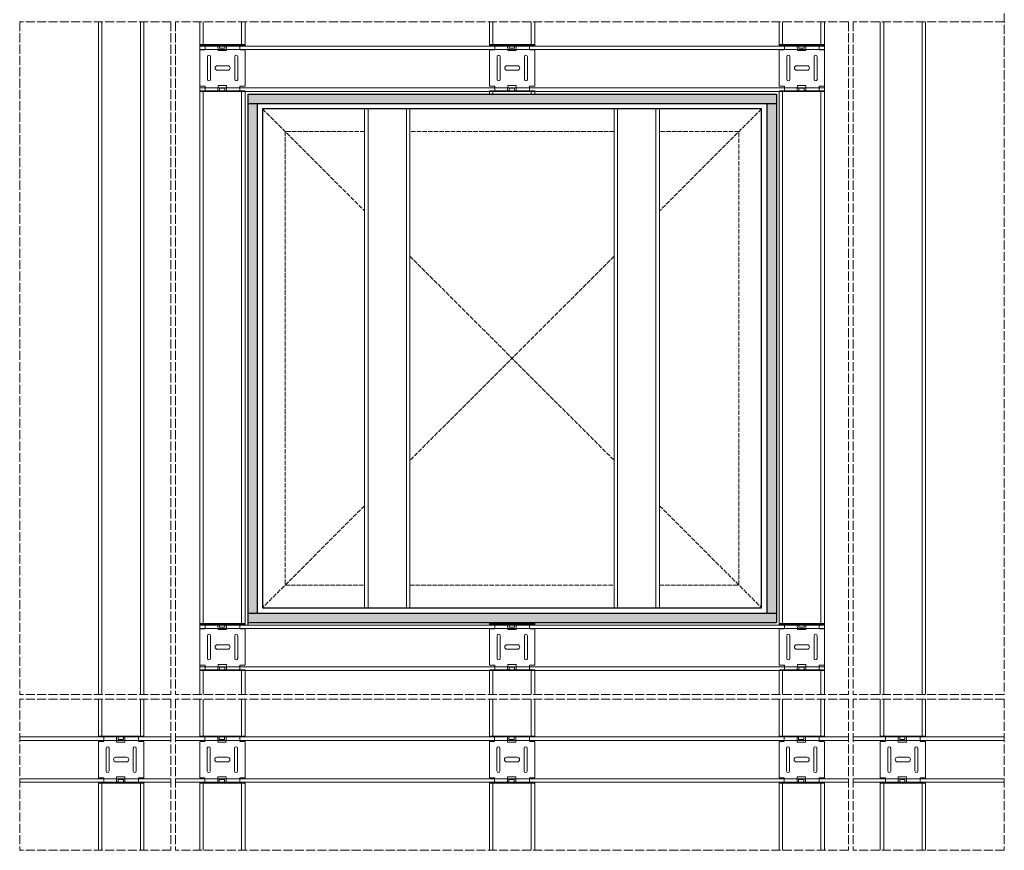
# Model space of a CAD drawing. Header units: millimetres. Extents: x 1757 to 4595, y -130 to 1630.
# Tile 3 of 8: x 3293 to 4595, y -130 to 969. Entities that reach past the tile are written whole.
import ezdxf

# ---------------------------------------------------------------- set-up
doc = ezdxf.new("R2010")
doc.units = ezdxf.units.MM
doc.linetypes.add('ACAD_ISO02W100', pattern=[15, 12, -3])
for name, color, linetype, lineweight in [('_RIGIPS AKCESORIA', 7, 'Continuous', 18), ('_RIGIPS G-K', 7, 'Continuous', 25), ('_RIGIPS PROFIL', 7, 'Continuous', 18), ('KRESKOWANIE', 7, 'Continuous', 9), ('PRZERYWANA', 7, 'ACAD_ISO02W100', 9)]:
    doc.layers.add(name, color=color, linetype=linetype, lineweight=lineweight)
pattern_1 = [(225, (1535.7076, 0), (1.122532, -3.367596), [0, -3.175])]

# ---------------------------------------------------------------- blocks, each defined once
blk = doc.blocks.new('Lacznik krzyzowy (widok3)')
at = {"layer": '_RIGIPS AKCESORIA'}
for p, q in [((187.6, 31.8, 436.7), (187.6, 91.2, 436.7)), ((187.6, 91.2, 436.7), (188.6, 91.2, 436.7)), ((188.6, 91.2, 436.7), (188.6, 31.8, 436.7)), ((194.6, 91.5, 30), (194.6, 84.5, 30)), ((194.6, 91.5, 30), (242.6, 91.5, 30)), ((242.6, 91.5, 30), (242.6, 84.5, 30)), ((248.6, 31.8, 436.7), (248.6, 91.2, 436.7)), ((248.6, 91.2, 436.7), (249.6, 91.2, 436.7)), ((249.6, 91.2, 436.7), (249.6, 31.8, 436.7)), ((188.6, 84.5, 30), (194.6, 84.5, 30)), ((233.6, 81.5, 406.5), (203.6, 81.5, 406.5)), ((242.6, 84.5, 30), (248.6, 84.5, 30)), ((233.6, 77.5, 406.5), (203.6, 77.5, 406.5)), ((215.6, 68.5, 406.5), (215.6, 54.5, 406.5)), ((218.6, 71.5, 406.5), (218.6, 71.5, 406.5)), ((218.6, 71.5, 406.5), (218.6, 71.5, 406.5)), ((221.6, 68.5, 406.5), (221.6, 54.5, 406.5)), ((201.6, 43.5, 406.5), (201.6, 43.5, 406.5)), ((233.6, 45.5, 406.5), (203.6, 45.5, 406.5)), ((233.6, 41.5, 406.5), (203.6, 41.5, 406.5)), ((218.6, 51.5, 406.5), (218.6, 51.5, 406.5)), ((218.6, 51.5, 406.5), (218.6, 51.5, 406.5)), ((235.6, 43.5, 406.5), (235.6, 43.5, 406.5)), ((188.6, 31.8, 436.7), (187.6, 31.8, 436.7)), ((194.6, 38.5, 30), (188.6, 38.5, 30)), ((194.6, 38.5, 30), (194.6, 31.5, 30)), ((242.6, 31.5, 30), (194.6, 31.5, 30)), ((248.6, 38.5, 30), (242.6, 38.5, 30)), ((242.6, 38.5, 30), (242.6, 31.5, 30)), ((249.6, 31.8, 436.7), (248.6, 31.8, 436.7))]:
    blk.add_line(p, q, dxfattribs=at)
for points, elevation in [([(188.6, 56.5), (195.6, 56.5), (195.6, 67.5), (188.6, 67.6), (188.6, 65.6), (192.1, 65.6), (192.1, 58.6), (188.6, 58.6), (188.6, 56.5)], 30), ([(248.6, 56.5), (241.6, 56.5), (241.6, 67.5), (248.6, 67.6), (248.6, 65.6), (245.1, 65.6), (245.1, 58.6), (248.6, 58.6), (248.6, 56.5)], 406.5)]:
    blk.add_lwpolyline(points, dxfattribs=dict(at, elevation=elevation))
for centre, radius, start, end in [((203.6, 79.5, 406.5), 2, 90, 270), ((233.6, 79.5, 406.5), 2, 270, 90), ((218.6, 68.5, 406.5), 3, 0, 180), ((218.6, 54.5, 406.5), 3, 180, 0), ((203.6, 43.5, 406.5), 2, 90, 270), ((233.6, 43.5, 406.5), 2, 270, 90)]:
    blk.add_arc(centre, radius, start, end, dxfattribs=at)

msp = doc.modelspace()

# ---------------------------------------------------------------- hatches: boundary and pattern name
at = {"layer": 'KRESKOWANIE'}
h = msp.add_hatch(dxfattribs=at)
h.set_pattern_fill('DOTS', color=256, scale=2, angle=225, style=0)
h.set_pattern_definition(pattern_1)
h.paths.add_polyline_path([(4293.3, 870.7), (3594.3, 870.7), (3594.3, 858.2), (4293.3, 858.2)])
h = msp.add_hatch(dxfattribs=at)
h.set_pattern_fill('DOTS', color=256, scale=2, angle=225, style=0)
h.set_pattern_definition(pattern_1)
h.paths.add_polyline_path([(3606.8, 858.2), (3594.3, 858.2), (3594.3, 184.2), (3606.8, 184.2)])
h = msp.add_hatch(dxfattribs=at)
h.set_pattern_fill('DOTS', color=256, scale=2, angle=225, style=0)
h.set_pattern_definition(pattern_1)
h.paths.add_polyline_path([(4293.3, 858.2), (4280.8, 858.2), (4280.8, 184.2), (4293.3, 184.2)])
h = msp.add_hatch(dxfattribs=at)
h.set_pattern_fill('DOTS', color=256, scale=2, angle=225, style=0)
h.set_pattern_definition(pattern_1)
h.paths.add_polyline_path([(4293.3, 184.2), (3594.3, 184.2), (3594.3, 171.7), (4293.3, 171.7)])

# ---------------------------------------------------------------- linework, layer by layer
at = {"layer": '_RIGIPS G-K'}
for p, q in [((3594.3, 870.7), (3594.3, 171.7)), ((3594.3, 870.7), (4293.3, 870.7)), ((4293.3, 870.7), (4293.3, 171.7)), ((3594.3, 858.2), (4293.3, 858.2)), ((3606.8, 858.2), (3606.8, 184.2)), ((3613.8, 851.2), (3613.8, 191.2)), ((4273.8, 851.2), (3613.8, 851.2)), ((4273.8, 191.2), (4273.8, 851.2)), ((4280.8, 858.2), (4280.8, 184.2)), ((3594.3, 184.2), (4293.3, 184.2)), ((3613.8, 191.2), (4273.8, 191.2)), ((3594.3, 171.7), (4293.3, 171.7)), ((3594.3, 171.7), (3594.3, 168.2))]:
    msp.add_line(p, q, dxfattribs=at)
at = {"layer": '_RIGIPS PROFIL'}
for p, q in [((3397, 966.2), (3397, 76.3)), ((3401.6, 966.2), (3401.6, 76.3)), ((3452.4, 966.2), (3452.4, 76.3)), ((3457, 966.2), (3457, 76.3)), ((3530.8, 966.2), (3530.8, 76.3)), ((3535.4, 966.2), (3535.4, 934.2)), ((3586.1, 966.2), (3586.1, 934.2)), ((3590.8, 966.2), (3590.8, 934.2)), ((3913.8, 934.2), (3913.8, 966.2)), ((3918.4, 934.2), (3918.4, 966.2)), ((3969.1, 934.2), (3969.1, 966.2)), ((3973.8, 934.2), (3973.8, 966.2)), ((4296.8, 966.2), (4296.8, 934.2)), ((4301.4, 966.2), (4301.4, 934.2)), ((4352.1, 966.2), (4352.1, 934.2)), ((4356.8, 966.2), (4356.8, 76.3)), ((4430.5, 966.2), (4430.5, 76.3)), ((4435.2, 966.2), (4435.2, 76.3)), ((4485.9, 966.2), (4485.9, 76.3)), ((4490.5, 966.2), (4490.5, 76.3)), ((3530.8, 934.2), (4356.8, 934.2)), ((3530.8, 929.6), (4356.8, 929.6)), ((3530.8, 878.9), (4356.8, 878.9)), ((3530.8, 874.2), (4356.8, 874.2)), ((3535.4, 874.2), (3535.4, 168.2)), ((3586.1, 874.2), (3586.1, 168.2)), ((3590.8, 874.2), (3590.8, 168.2)), ((3913.8, 870.7), (3913.8, 874.2)), ((3918.4, 870.7), (3918.4, 874.2)), ((3969.1, 870.7), (3969.1, 874.2)), ((3973.8, 870.7), (3973.8, 874.2)), ((4296.8, 874.2), (4296.8, 168.2)), ((4301.4, 874.2), (4301.4, 168.2)), ((4352.1, 874.2), (4352.1, 168.2)), ((3748.8, 851.2), (3748.8, 191.2)), ((3753.4, 851.2), (3753.4, 191.2)), ((3804.1, 851.2), (3804.1, 191.2)), ((3808.8, 851.2), (3808.8, 191.2)), ((4078.8, 851.2), (4078.8, 191.2)), ((4083.4, 851.2), (4083.4, 191.2)), ((4134.1, 851.2), (4134.1, 191.2)), ((4138.8, 851.2), (4138.8, 191.2)), ((3913.8, 171.7), (3913.8, 168.2)), ((3918.4, 171.7), (3918.4, 168.2)), ((3969.1, 171.7), (3969.1, 168.2)), ((3973.8, 171.7), (3973.8, 168.2)), ((3530.8, 168.2), (4356.8, 168.2)), ((3530.8, 163.6), (4356.8, 163.6)), ((3530.8, 112.9), (4356.8, 112.9)), ((3530.8, 108.2), (4356.8, 108.2)), ((3535.4, 108.2), (3535.4, 76.3)), ((3586.1, 108.2), (3586.1, 76.3)), ((3590.8, 108.2), (3590.8, 76.3)), ((3913.8, 108.2), (3913.8, 76.3)), ((3918.4, 108.2), (3918.4, 76.3)), ((3969.1, 108.2), (3969.1, 76.3)), ((3973.8, 108.2), (3973.8, 76.3)), ((4296.8, 108.2), (4296.8, 76.3)), ((4301.4, 108.2), (4301.4, 76.3)), ((4352.1, 108.2), (4352.1, 76.3)), ((3397, 70.3), (3397, 20.3)), ((3401.6, 70.3), (3401.6, 20.3)), ((3452.4, 70.3), (3452.4, 20.3)), ((3457, 70.3), (3457, 20.3)), ((3530.8, 70.3), (3530.8, 20.3)), ((3535.4, 70.3), (3535.4, 20.3)), ((3586.1, 70.3), (3586.1, 20.3)), ((3590.8, 70.3), (3590.8, 20.3)), ((3913.8, 70.3), (3913.8, 20.3)), ((3918.4, 70.3), (3918.4, 20.3)), ((3969.1, 70.3), (3969.1, 20.3)), ((3973.8, 70.3), (3973.8, 20.3)), ((4296.8, 70.3), (4296.8, 20.3)), ((4301.4, 70.3), (4301.4, 20.3)), ((4352.1, 70.3), (4352.1, 20.3)), ((4356.8, 70.3), (4356.8, 20.3)), ((4430.5, 70.3), (4430.5, 20.3)), ((4435.2, 70.3), (4435.2, 20.3)), ((4485.9, 70.3), (4485.9, 20.3)), ((4490.5, 70.3), (4490.5, 20.3)), ((3292.8, 20.3), (3492.8, 20.3)), ((3292.8, 15.6), (3492.8, 15.6)), ((3498.8, 20.3), (4388.7, 20.3)), ((3498.8, 15.6), (4388.7, 15.6)), ((4394.7, 20.3), (4594.7, 20.3)), ((4394.7, 15.6), (4594.7, 15.6)), ((3292.8, -35.1), (3492.8, -35.1)), ((3498.8, -35.1), (4388.7, -35.1)), ((4394.7, -35.1), (4594.7, -35.1)), ((3292.8, -39.7), (3492.8, -39.7)), ((3397, -39.7), (3397, -129.7)), ((3401.6, -39.7), (3401.6, -129.7)), ((3452.4, -39.7), (3452.4, -129.7)), ((3457, -39.7), (3457, -129.7)), ((3498.8, -39.7), (4388.7, -39.7)), ((3530.8, -39.7), (3530.8, -129.7)), ((3535.4, -39.7), (3535.4, -129.7)), ((3586.1, -39.7), (3586.1, -129.7)), ((3590.8, -39.7), (3590.8, -129.7)), ((3913.8, -39.7), (3913.8, -129.7)), ((3918.4, -39.7), (3918.4, -129.7)), ((3969.1, -39.7), (3969.1, -129.7)), ((3973.8, -39.7), (3973.8, -129.7)), ((4296.8, -39.7), (4296.8, -129.7)), ((4301.4, -39.7), (4301.4, -129.7)), ((4352.1, -39.7), (4352.1, -129.7)), ((4356.8, -39.7), (4356.8, -129.7)), ((4394.7, -39.7), (4594.7, -39.7)), ((4430.5, -39.7), (4430.5, -129.7)), ((4435.2, -39.7), (4435.2, -129.7)), ((4485.9, -39.7), (4485.9, -129.7)), ((4490.5, -39.7), (4490.5, -129.7))]:
    msp.add_line(p, q, dxfattribs=at)
at = {"layer": 'PRZERYWANA'}
for p, q in [((4594.7, 1172.2), (4594.7, 76.3)), ((3292.8, 966.2), (3292.8, 76.3)), ((3492.8, 966.2), (3292.8, 966.2)), ((3492.8, 966.2), (3492.8, 76.3)), ((3498.8, 966.2), (3498.8, 76.3)), ((4388.7, 966.2), (3498.8, 966.2)), ((4388.7, 966.2), (4388.7, 76.3)), ((4394.7, 966.2), (4394.7, 76.3)), ((4594.7, 966.2), (4394.7, 966.2)), ((3492.8, 76.3), (3292.8, 76.3)), ((3292.8, 70.3), (3292.8, -129.7)), ((3492.8, 70.3), (3292.8, 70.3)), ((3492.8, 70.3), (3492.8, -129.7)), ((4388.7, 76.3), (3498.8, 76.3)), ((3498.8, 70.3), (3498.8, -129.7)), ((4388.7, 70.3), (3498.8, 70.3)), ((4388.7, 70.3), (4388.7, -129.7)), ((4594.7, 76.3), (4394.7, 76.3)), ((4394.7, 70.3), (4394.7, -129.7)), ((4594.7, 70.3), (4394.7, 70.3)), ((4594.7, 70.3), (4594.7, -129.7)), ((3492.8, -129.7), (3292.8, -129.7)), ((4388.7, -129.7), (3498.8, -129.7)), ((4594.7, -129.7), (4394.7, -129.7))]:
    msp.add_line(p, q, dxfattribs=at)
at = {"layer": 'PRZERYWANA', "ltscale": 0.5}
for p, q in [((3613.8, 851.2), (3748.8, 716.2)), ((4273.8, 851.2), (4138.8, 716.2)), ((3643.8, 821.2), (3643.8, 221.2)), ((3748.8, 821.2), (3643.8, 821.2)), ((4078.8, 821.2), (3808.8, 821.2)), ((4243.8, 821.2), (4138.8, 821.2)), ((4243.8, 221.2), (4243.8, 821.2)), ((3808.8, 656.2), (4078.8, 386.2)), ((4078.8, 656.2), (3808.8, 386.2)), ((3748.8, 326.2), (3613.8, 191.2)), ((4138.8, 326.2), (4273.8, 191.2)), ((3643.8, 221.2), (3748.8, 221.2)), ((3808.8, 221.2), (4078.8, 221.2)), ((4138.8, 221.2), (4243.8, 221.2))]:
    msp.add_line(p, q, dxfattribs=at)

# ---------------------------------------------------------------- block references
at = {"rotation": 90}
for p in [(3622.6, 686.6, -436.7), (4005.6, 686.6, -436.7), (4388.6, 686.6, -436.7), (3622.6, -79.4, -436.7), (4005.6, -79.4, -436.7), (4388.6, -79.4, -436.7), (3488.5, -228.3, -436.7), (3622.3, -228.3, -436.7), (4005.3, -228.3, -436.7), (4388.3, -228.3, -436.7), (4522, -228.3, -436.7)]:
    msp.add_blockref('Lacznik krzyzowy (widok3)', p, dxfattribs=at)

doc.saveas('drawing.dxf')
